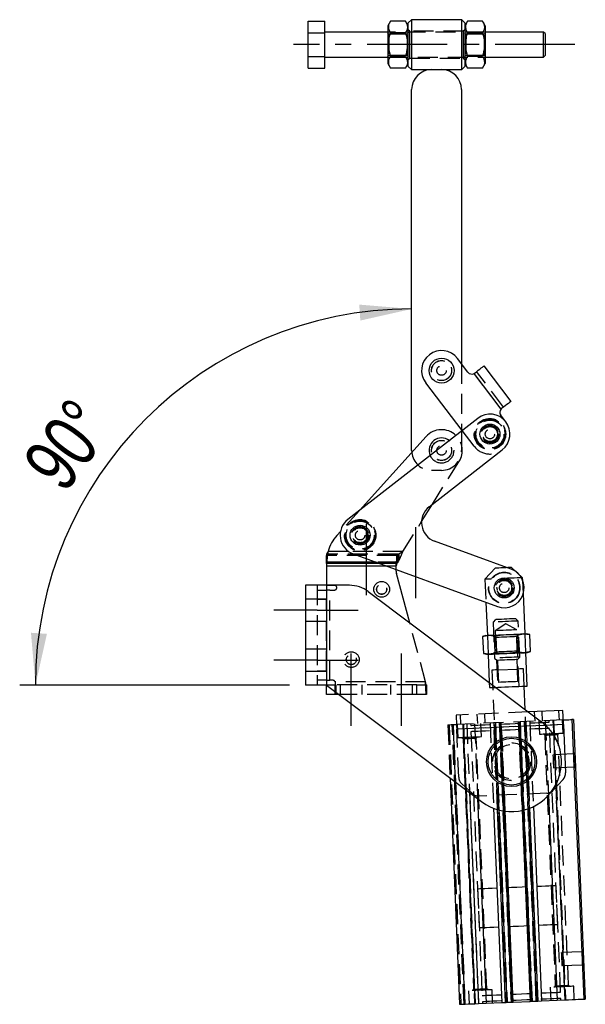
# Model space of a CAD drawing. Extents: x 96 to 730, y 59 to 576.
# Tile 5 of 14: x 312 to 384, y 71 to 196. Entities that reach past the tile are written whole.
import ezdxf

# ---------------------------------------------------------------- set-up
doc = ezdxf.new("R2010")
doc.units = 0
doc.header["$LTSCALE"] = 2
doc.linetypes.add('CENTERX2', pattern=[20.32, 12.7, -2.54, 2.54, -2.54])
doc.linetypes.add('HIDDEN', pattern=[1.905, 1.27, -0.635])
doc.layers.get('0').update_dxf_attribs({"linetype": 'CONTINUOUS'})
doc.layers.add('FORMATO', color=179, linetype='CONTINUOUS')
doc.styles.add('SLDTEXTSTYLE0', font='TXT', dxfattribs={"width": 0.75})
doc.dimstyles.new('SLDDIMSTYLE6', dxfattribs={"dimtxt": 7, "dimasz": 6.604, "dimexe": 0, "dimexo": 0.0625, "dimgap": 1.75, "dimtad": 1, "dimdec": 4, "dimlfac": 5, "dimzin": 12, "dimtxsty": 'SLDTEXTSTYLE0', "dimsah": 1, "dimcen": 0.09, "dimazin": 3, "dimtfac": 1, "dimtofl": 0, "dimtmove": 0, "dimatfit": 3, "dimtolj": 1, "dimtzin": 12})

# ---------------------------------------------------------------- blocks, each defined once
blk = doc.blocks.new('_D_15')
at = {"layer": 'FORMATO'}
blk.add_line((346.52, 111.21), (312.19, 111.21), dxfattribs=at)
blk.add_arc((362.04, 111.21), 47.86, 90, 180, dxfattribs=at)
for points in [[(362.04, 159.07), (355.38, 159.63), (355.52, 157.6)], [(314.19, 111.21), (315.65, 117.73), (313.62, 117.87)]]:
    blk.add_solid(points, dxfattribs=at)
at = {"layer": 'FORMATO', "insert": (312.28, 139.66), "char_height": 7, "attachment_point": 1, "rotation": 53.1915, "style": 'SLDTEXTSTYLE0'}
blk.add_mtext('90°', dxfattribs=at)

msp = doc.modelspace()

# ---------------------------------------------------------------- linework, layer by layer
at = {"color": 7, "linetype": 'CONTINUOUS'}
for p, q in [((348.896905, 195.711333), (351.016906, 195.711333)), ((348.896905, 194.21022), (348.896905, 195.711333)), ((351.016906, 194.21022), (351.016906, 195.711333)), ((359.364598, 195.711333), (359.016905, 195.109112)), ((361.269213, 195.711333), (359.364598, 195.711333)), ((361.616905, 195.109112), (361.269213, 195.711333)), ((362.016905, 195.884109), (361.616905, 195.484109)), ((361.616905, 192.709107), (361.616905, 195.484109)), ((368.416905, 195.884109), (362.016905, 195.884109)), ((362.016905, 195.884109), (362.016905, 192.709107)), ((368.816905, 195.484109), (368.416905, 195.884109)), ((368.416905, 192.709107), (368.416905, 195.884109)), ((369.164598, 195.711333), (368.816905, 195.109112)), ((368.816905, 195.484109), (368.816905, 192.709107)), ((371.069213, 195.711333), (369.164598, 195.711333)), ((371.416906, 195.109112), (371.069213, 195.711333)), ((348.896905, 191.208), (348.896905, 194.21022)), ((348.896905, 194.21022), (351.016906, 194.21022)), ((359.016905, 194.30911), (351.016906, 194.30911)), ((351.016906, 191.208), (351.016906, 194.21022)), ((359.016905, 195.109112), (359.016905, 190.309108)), ((361.269213, 194.21022), (359.364598, 194.21022)), ((371.069213, 194.21022), (369.164598, 194.21022)), ((371.416906, 195.109112), (371.416906, 190.309108)), ((378.816906, 194.30911), (371.416906, 194.30911)), ((379.016905, 194.109107), (378.816906, 194.30911)), ((378.816906, 191.323472), (378.816906, 194.30911)), ((379.016905, 194.109107), (379.016905, 191.496677)), ((361.616905, 189.934111), (361.616905, 192.709107)), ((362.016905, 192.709107), (362.016905, 189.534111)), ((368.416905, 189.534111), (368.416905, 192.709107)), ((368.816905, 192.709107), (368.816905, 189.934111)), ((348.896905, 191.208), (351.016906, 191.208)), ((348.896905, 189.706887), (348.896905, 191.208)), ((351.016906, 189.706887), (351.016906, 191.208)), ((351.016906, 191.10911), (359.016905, 191.10911)), ((361.269213, 191.208), (359.364598, 191.208)), ((371.069213, 191.208), (369.164598, 191.208)), ((371.416906, 191.10911), (378.816906, 191.10911)), ((378.816906, 191.10911), (378.816906, 191.323472)), ((378.816906, 191.10911), (379.016905, 191.309107)), ((379.016905, 191.496677), (379.016905, 191.309107)), ((348.896905, 189.706887), (351.016906, 189.706887)), ((359.016905, 190.309108), (359.364598, 189.706887)), ((361.269213, 189.706887), (359.364598, 189.706887)), ((361.269213, 189.706887), (361.616905, 190.309108)), ((361.616905, 189.934111), (362.016905, 189.534111)), ((362.016905, 189.534111), (364.581906, 189.534111)), ((364.581906, 189.534111), (365.851906, 189.534111)), ((365.851906, 189.534111), (368.416905, 189.534111)), ((368.416905, 189.534111), (368.816905, 189.934111)), ((368.816905, 190.309108), (369.164598, 189.706887)), ((371.069213, 189.706887), (369.164598, 189.706887)), ((371.069213, 189.706887), (371.416906, 190.309108)), ((362.041906, 141.07411), (362.041906, 186.994112)), ((368.391905, 186.994112), (368.391905, 152.091346)), ((369.205577, 151.023189), (367.872449, 152.773268)), ((374.697489, 147.312165), (371.255595, 151.830546)), ((369.979565, 150.865261), (370.046451, 150.909475)), ((373.427952, 146.338356), (369.979565, 150.865261)), ((368.465332, 143.611661), (363.831362, 149.694953)), ((374.029076, 144.691093), (373.374632, 145.550222)), ((373.488345, 146.391095), (373.427952, 146.338356)), ((370.44769, 145.155773), (353.927861, 132.288028)), ((363.89203, 142.842863), (355.404505, 133.438226)), ((368.391905, 143.708054), (368.391905, 143.554468)), ((362.041906, 141.07411), (362.055854, 140.808282)), ((364.278979, 133.911552), (373.569377, 141.148097)), ((363.302005, 132.012967), (364.687445, 134.229718)), ((352.995355, 130.768757), (352.530231, 130.253374)), ((374.693619, 125.965244), (364.967423, 129.522234)), ((351.231779, 127.873563), (351.231779, 126.834332)), ((354.616306, 127.898709), (372.94882, 121.194282)), ((351.221505, 126.672877), (351.221505, 127.712108)), ((351.221505, 126.672877), (351.221505, 126.672674)), ((351.221505, 126.672674), (351.221505, 126.326264)), ((351.221505, 126.326264), (351.221505, 123.91403)), ((361.797233, 119.151924), (360.122648, 125.40156)), ((376.168478, 124.879909), (374.710682, 126.219622)), ((376.184012, 124.511861), (376.168478, 124.879909)), ((348.521506, 123.91403), (348.521506, 111.21403)), ((351.221505, 123.91403), (348.521506, 123.91403)), ((351.221505, 123.91403), (351.221505, 111.21403)), ((354.12707, 123.91403), (351.221505, 123.91403)), ((356.530752, 123.111265), (378.570471, 106.541801)), ((376.469835, 117.740375), (376.254155, 122.850091)), ((371.497368, 121.725097), (371.674104, 117.537949)), ((371.076964, 117.404873), (371.822307, 117.544204)), ((371.474283, 117.529515), (371.076964, 117.404873)), ((371.076964, 117.404873), (371.169088, 115.222366)), ((371.822307, 117.544204), (372.576739, 117.468178)), ((372.576739, 117.468178), (374.071969, 117.639162)), ((372.668863, 115.285671), (372.576739, 117.468178)), ((374.071969, 117.639162), (375.576291, 117.594788)), ((375.576291, 117.594788), (376.321634, 117.734119)), ((375.668413, 115.412281), (375.576291, 117.594788)), ((376.321634, 117.734119), (377.076066, 117.658093)), ((377.076066, 117.658093), (376.669658, 117.748809)), ((377.168188, 115.475586), (377.076066, 117.658093)), ((372.668863, 115.285671), (371.92352, 115.146339)), ((374.173183, 115.241297), (372.668863, 115.285671)), ((375.668413, 115.412281), (374.173183, 115.241297)), ((376.422845, 115.336254), (375.668413, 115.412281)), ((377.168188, 115.475586), (376.422845, 115.336254)), ((376.750453, 111.092186), (376.571048, 115.34251)), ((376.770869, 115.350944), (377.168188, 115.475586)), ((371.169088, 115.222366), (371.575496, 115.131649)), ((371.92352, 115.146339), (371.169088, 115.222366)), ((371.775318, 115.140084), (371.927444, 111.536029)), ((351.221505, 111.21403), (348.521506, 111.21403)), ((351.221505, 111.21403), (370.93878, 96.390579)), ((351.221505, 110.02403), (351.221505, 111.21403)), ((376.475692, 108.116655), (376.350809, 111.075317)), ((352.421505, 110.02403), (351.221505, 110.02403)), ((352.804373, 110.02403), (352.421505, 110.02403)), ((381.285851, 107.97725), (376.906972, 107.792419)), ((382.435479, 106.824707), (383.936806, 71.256379)), ((382.6353, 106.833141), (384.136628, 71.264813)), ((381.361761, 106.178851), (381.620393, 100.051531)), ((366.934771, 99.400794), (368.150862, 70.590059)), ((381.305018, 99.188935), (380.063816, 97.838334)), ((370.44324, 96.763126), (371.541955, 70.733196)), ((379.445196, 97.185879), (380.545712, 71.113242)), ((372.472947, 95.540277), (373.516527, 70.816542)), ((376.087638, 95.257681), (377.112882, 70.968343)), ((377.527559, 95.75363), (378.57114, 71.029896)), ((374.974785, 70.878095), (373.949542, 95.167434)), ((370.548727, 70.69127), (371.541955, 70.733196)), ((371.541955, 70.733196), (373.516527, 70.816542)), ((373.516527, 70.816542), (374.005929, 70.837198)), ((374.198942, 70.845346), (374.814928, 70.871348)), ((374.974785, 70.878095), (377.112882, 70.968343)), ((377.272739, 70.97509), (377.888725, 71.001089)), ((378.081739, 71.009237), (378.57114, 71.029896)), ((378.57114, 71.029896), (380.545712, 71.113242)), ((380.545712, 71.113242), (381.53894, 71.155164))]:
    msp.add_line(p, q, dxfattribs=at)
at = {"color": 7, "linetype": 'HIDDEN'}
for p, q in [((371.416906, 194.30911), (359.016905, 194.30911)), ((359.133299, 194.059111), (359.016905, 194.225336)), ((361.616905, 194.225336), (361.500511, 194.059111)), ((361.816905, 194.409109), (361.616905, 194.609112)), ((361.816905, 192.709107), (361.816905, 194.409109)), ((368.616905, 194.409109), (361.816905, 194.409109)), ((368.816905, 194.609112), (368.616905, 194.409109)), ((368.616905, 194.409109), (368.616905, 192.709107)), ((368.9333, 194.059111), (368.816905, 194.225336)), ((371.416906, 194.225336), (371.300511, 194.059111)), ((359.133299, 194.059111), (359.133299, 191.35911)), ((361.500511, 194.059111), (359.133299, 194.059111)), ((361.500511, 191.35911), (361.500511, 194.059111)), ((368.9333, 194.059111), (368.9333, 191.35911)), ((371.300511, 194.059111), (368.9333, 194.059111)), ((371.300511, 191.35911), (371.300511, 194.059111)), ((361.816905, 191.009111), (361.816905, 192.709107)), ((368.616905, 192.709107), (368.616905, 191.009111)), ((359.016905, 191.192884), (359.133299, 191.35911)), ((359.016905, 191.10911), (371.416906, 191.10911)), ((359.133299, 191.35911), (361.500511, 191.35911)), ((361.500511, 191.35911), (361.616905, 191.192884)), ((361.616905, 190.809108), (361.816905, 191.009111)), ((361.816905, 191.009111), (368.616905, 191.009111)), ((368.616905, 191.009111), (368.816905, 190.809108)), ((368.816905, 191.192884), (368.9333, 191.35911)), ((368.9333, 191.35911), (371.300511, 191.35911)), ((371.300511, 191.35911), (371.416906, 191.192884)), ((368.391905, 152.091346), (368.391905, 143.708054)), ((373.427952, 146.338356), (369.979565, 150.865261)), ((373.742903, 146.585006), (370.301007, 151.103387)), ((368.391905, 143.554468), (368.391905, 141.07411)), ((369.98799, 141.612778), (368.465332, 143.611661)), ((364.687445, 134.229718), (368.090634, 139.674933)), ((365.851906, 138.534109), (364.581906, 138.534109)), ((355.404505, 133.438226), (352.995355, 130.768757)), ((360.931433, 128.219973), (363.302005, 132.012967)), ((360.293334, 127.873563), (351.231779, 127.873563)), ((360.931433, 128.219973), (351.409758, 128.219973)), ((360.931433, 128.219973), (354.008634, 128.219973)), ((360.293334, 127.873563), (360.422171, 127.928928)), ((360.293334, 126.834332), (360.293334, 127.873563)), ((360.422171, 127.928928), (360.422171, 127.055792)), ((360.162373, 127.711905), (351.221505, 127.711905)), ((360.162373, 126.672674), (351.221505, 126.672674)), ((360.293334, 126.834332), (351.231779, 126.834332)), ((360.293334, 126.834332), (357.526725, 126.834332)), ((360.162373, 126.672674), (357.968762, 126.672674)), ((360.162373, 126.672877), (360.162373, 127.712108)), ((360.162373, 126.672877), (360.162373, 126.672674)), ((360.162373, 126.526264), (360.162373, 126.672674)), ((360.293334, 126.834332), (360.422171, 127.055792)), ((360.050204, 126.326264), (351.221505, 126.326264)), ((360.050204, 126.326264), (358.915982, 126.326264)), ((372.712462, 126.135279), (371.372748, 124.677483)), ((371.372748, 124.677483), (371.497368, 121.725097)), ((376.254155, 122.850091), (376.184012, 124.511861)), ((350.021506, 123.91403), (350.021506, 111.21403)), ((350.021506, 123.30403), (351.221505, 123.30403)), ((351.221505, 123.91403), (351.221505, 111.21403)), ((351.221505, 123.91403), (351.221505, 123.904029)), ((352.221505, 123.904029), (351.221505, 123.904029)), ((351.221505, 123.904029), (351.221505, 123.30403)), ((351.221505, 123.30403), (351.221505, 122.10403)), ((351.621505, 123.30403), (351.221505, 123.30403)), ((351.621505, 111.82403), (351.621505, 123.30403)), ((351.621505, 123.30403), (352.221505, 123.30403)), ((372.862073, 123.539279), (372.923167, 123.242093)), ((350.021506, 122.16403), (348.521506, 122.16403)), ((351.221505, 122.16403), (350.021506, 122.16403)), ((351.221505, 122.10403), (350.021506, 122.10403)), ((351.221505, 113.02403), (351.221505, 122.10403)), ((348.521506, 119.36403), (350.021506, 119.36403)), ((350.021506, 119.36403), (351.221505, 119.36403)), ((363.814326, 111.62403), (361.797233, 119.151924)), ((372.69716, 119.545338), (372.403571, 119.225872)), ((372.403571, 119.225872), (372.596988, 114.643553)), ((375.600724, 119.360823), (375.281258, 119.654412)), ((375.794141, 114.778504), (375.600724, 119.360823)), ((374.014487, 119.001011), (372.690158, 118.127214)), ((372.690158, 118.127214), (372.993797, 110.933619)), ((375.407739, 118.241921), (374.014487, 119.001011)), ((375.711377, 111.048327), (375.407739, 118.241921)), ((371.674104, 117.537949), (371.775318, 115.140084)), ((372.576739, 117.468178), (371.822307, 117.544204)), ((372.473394, 117.571686), (372.755164, 117.312739)), ((372.755164, 117.312739), (372.833553, 115.455593)), ((375.411599, 117.424866), (375.670547, 117.706637)), ((375.489988, 115.56772), (375.411599, 117.424866)), ((376.321634, 117.734119), (375.576291, 117.594788)), ((375.668413, 115.412281), (375.576291, 117.594788)), ((376.571048, 115.34251), (376.469835, 117.740375)), ((350.021506, 115.76403), (348.521506, 115.76403)), ((351.221505, 115.76403), (350.021506, 115.76403)), ((372.833553, 115.455593), (372.574607, 115.173822)), ((375.77176, 115.308772), (375.489988, 115.56772)), ((372.596988, 114.643553), (372.916454, 114.349964)), ((372.949624, 114.351364), (373.000232, 113.152432)), ((375.51799, 113.258706), (375.467383, 114.457638)), ((375.500553, 114.459038), (375.794141, 114.778504)), ((348.521506, 112.96403), (350.021506, 112.96403)), ((350.021506, 113.02403), (351.221505, 113.02403)), ((350.021506, 112.96403), (351.221505, 112.96403)), ((351.221505, 113.02403), (351.221505, 111.82403)), ((372.26089, 113.121224), (373.429901, 85.425886)), ((373.060178, 113.154962), (375.458043, 113.256175)), ((373.127653, 111.556386), (373.060178, 113.154962)), ((375.458043, 113.256175), (375.525518, 111.657599)), ((376.350809, 111.075317), (376.257331, 113.289913)), ((351.221505, 111.82403), (350.021506, 111.82403)), ((351.221505, 111.82403), (351.621505, 111.82403)), ((351.221505, 111.82403), (351.221505, 111.22403)), ((352.021505, 111.82403), (351.621505, 111.82403)), ((363.814326, 111.62403), (352.304348, 111.62403)), ((352.321506, 111.52403), (352.321506, 111.22403)), ((371.927444, 111.536029), (371.954723, 110.88976)), ((351.221505, 111.21403), (351.221505, 111.22403)), ((351.221505, 111.22403), (352.421505, 111.22403)), ((352.321506, 110.02403), (352.321506, 111.22403)), ((362.721505, 111.22403), (352.421505, 111.22403)), ((352.421505, 111.22403), (352.421505, 110.02403)), ((352.421505, 111.22403), (352.421505, 110.31187)), ((352.971505, 111.22403), (352.971505, 110.02403)), ((355.771505, 110.02403), (355.771505, 111.22403)), ((359.371505, 111.22403), (359.371505, 110.02403)), ((362.171505, 110.02403), (362.171505, 111.22403)), ((362.721505, 110.02403), (362.721505, 111.22403)), ((362.721505, 111.22403), (363.921506, 111.22403)), ((363.921506, 111.22403), (363.921506, 110.02403)), ((362.721505, 110.02403), (352.804373, 110.02403)), ((363.921506, 110.02403), (362.721505, 110.02403)), ((376.906972, 107.792419), (367.697949, 107.403709)), ((377.426342, 85.594574), (376.475692, 108.116655)), ((377.739659, 106.626498), (377.689054, 107.82543)), ((378.588252, 107.863385), (378.638859, 106.664453)), ((380.836901, 106.757231), (380.786296, 107.956164)), ((381.336457, 106.778317), (367.748556, 106.204777)), ((368.197505, 107.424795), (368.248111, 106.225863)), ((370.446155, 106.318642), (370.395548, 107.517574)), ((371.294748, 107.555529), (371.345354, 106.356596)), ((375.611554, 106.536671), (376.087638, 95.257681)), ((377.192811, 70.971716), (375.691484, 106.540045)), ((377.272739, 70.97509), (375.771413, 106.543419)), ((375.771413, 106.543419), (376.246252, 95.293868)), ((375.821369, 106.545527), (377.322695, 70.9772)), ((377.402623, 70.980574), (375.901297, 106.548901)), ((377.888725, 71.001089), (376.387398, 106.56942)), ((376.387398, 106.56942), (376.855737, 95.473876)), ((378.081739, 71.009237), (376.580412, 106.577566)), ((376.580412, 106.577566), (377.046132, 95.544071)), ((377.069813, 106.598224), (377.527559, 95.75363)), ((378.239215, 106.647584), (378.310064, 104.969078)), ((379.044386, 106.68157), (379.445196, 97.185879)), ((379.546494, 106.502586), (379.538058, 106.702408)), ((380.037614, 106.723494), (381.53894, 71.155164)), ((380.037614, 106.723494), (380.397335, 98.20125)), ((381.562619, 71.156163), (380.061293, 106.724493)), ((380.109479, 106.726527), (381.610807, 71.158198)), ((381.307395, 105.095595), (381.236546, 106.7741)), ((366.649535, 106.158387), (366.934771, 99.400794)), ((366.797639, 106.164639), (368.298966, 70.596311)), ((366.809392, 106.165135), (368.310719, 70.596806)), ((368.710363, 70.613674), (367.209037, 106.182004)), ((367.288965, 106.185378), (368.790292, 70.617048)), ((368.870221, 70.620421), (367.368894, 106.188751)), ((381.361761, 106.178851), (367.77386, 105.605311)), ((379.113387, 106.083948), (367.77386, 105.605311)), ((368.032492, 99.477991), (367.77386, 105.605311)), ((367.848467, 106.208994), (367.919317, 104.530489)), ((368.547845, 106.238515), (370.049172, 70.670185)), ((368.624108, 106.241734), (370.125434, 70.673404)), ((370.1291, 70.673559), (368.627774, 106.241888)), ((369.0474, 106.259601), (370.548727, 70.69127)), ((369.0474, 106.259601), (369.415634, 97.535681)), ((369.546955, 106.280687), (369.55539, 106.080864)), ((369.589127, 105.281576), (371.006109, 71.71147)), ((370.040628, 106.301525), (370.44324, 96.763126)), ((370.916647, 104.657005), (370.845798, 106.33551)), ((372.015201, 106.384871), (372.472947, 95.540277)), ((372.504601, 106.405528), (374.005929, 70.837198)), ((372.970322, 95.372032), (372.504601, 106.405528)), ((372.55272, 106.207381), (372.586458, 105.408093)), ((372.697615, 106.413675), (374.198942, 70.845346)), ((373.165954, 95.318132), (372.697615, 106.413675)), ((373.183717, 106.434193), (374.685043, 70.865864)), ((374.764972, 70.869238), (373.263646, 106.437567)), ((373.313602, 106.439675), (374.814928, 70.871348)), ((373.788441, 95.190125), (373.313602, 106.439675)), ((373.39353, 106.443049), (374.894856, 70.874722)), ((373.949542, 95.167434), (373.473458, 106.446423)), ((376.5829, 105.576781), (376.549162, 106.376069)), ((380.997213, 72.13319), (379.580231, 105.703297)), ((368.418872, 104.551575), (368.585477, 104.398465)), ((368.585477, 104.398465), (369.93161, 72.506861)), ((370.263982, 104.469314), (370.417093, 104.635919)), ((371.610116, 72.57771), (370.263982, 104.469314)), ((378.809619, 104.990165), (378.976225, 104.837054)), ((378.976225, 104.837054), (380.322358, 72.945453)), ((380.65473, 104.907904), (380.80784, 105.074509)), ((382.000864, 73.016302), (380.65473, 104.907904)), ((382.646682, 102.456527), (380.022219, 102.34575)), ((382.812424, 102.636878), (382.646682, 102.456527)), ((380.091955, 100.693621), (382.716416, 100.804398)), ((382.716416, 100.804398), (382.896768, 100.638657)), ((369.770036, 97.403837), (368.419435, 98.64504)), ((379.230865, 97.451391), (370.632632, 97.088461)), ((370.432569, 85.299369), (370.641743, 80.343781)), ((380.632846, 80.765502), (380.423673, 85.72109)), ((383.709418, 77.278946), (381.084955, 77.168167)), ((383.87516, 77.459297), (383.709418, 77.278946)), ((381.154691, 75.51604), (383.779155, 75.626818)), ((383.779155, 75.626818), (383.959504, 75.461076)), ((379.669692, 72.757761), (379.740541, 71.079255)), ((380.322358, 72.945453), (380.169247, 72.778846)), ((382.167468, 72.863189), (382.000864, 73.016302)), ((382.737874, 71.205772), (382.667025, 72.884277)), ((369.278945, 72.319172), (369.349794, 70.640666)), ((369.93161, 72.506861), (369.7785, 72.340257)), ((371.776721, 72.4246), (371.610116, 72.57771)), ((372.347126, 70.767183), (372.276275, 72.445686)), ((371.039847, 70.91218), (371.048281, 70.712359)), ((381.039386, 71.134079), (381.03095, 71.333901))]:
    msp.add_line(p, q, dxfattribs=at)
at = {"color": 8, "linetype": 'CONTINUOUS'}
for p, q in [((354.008634, 128.219973), (351.409758, 128.219973)), ((357.968762, 126.672674), (351.221505, 126.672674)), ((357.526725, 126.834332), (351.231779, 126.834332)), ((358.915982, 126.326264), (351.221505, 126.326264)), ((352.421505, 110.31187), (352.421505, 110.02403)), ((381.361761, 106.178851), (379.113387, 106.083948)), ((380.397335, 98.20125), (381.53894, 71.155164)), ((369.415634, 97.535681), (370.548727, 70.69127)), ((374.005929, 70.837198), (372.970322, 95.372032)), ((374.198942, 70.845346), (373.165954, 95.318132)), ((376.246252, 95.293868), (377.272739, 70.97509)), ((376.855737, 95.473876), (377.888725, 71.001089)), ((377.046132, 95.544071), (378.081739, 71.009237)), ((374.814928, 70.871348), (373.788441, 95.190125))]:
    msp.add_line(p, q, dxfattribs=at)
at = {"color": 7, "linetype": 'CONTINUOUS', "flags": 128}
for points in [[(370.046451, 150.909475), (370.285501, 151.091573), (370.513647, 151.265366), (370.722667, 151.424588), (370.905032, 151.563502), (371.05417, 151.677109), (371.16471, 151.761315), (371.232666, 151.813082), (371.255595, 151.830546)], [(374.697489, 147.312165), (374.674562, 147.294701), (374.606604, 147.242934), (374.496064, 147.158728), (374.346926, 147.045121), (374.164561, 146.906207), (373.955541, 146.746985), (373.727395, 146.573193), (373.488345, 146.391095)], [(374.071789, 126.192656), (374.298834, 126.202238), (374.519869, 126.211568), (374.661783, 126.217558), (374.710682, 126.219622)], [(376.168478, 124.879909), (376.122404, 124.877963), (376.007282, 124.873104)], [(371.474283, 117.529515), (371.496506, 117.530453), (371.562797, 117.53325), (371.67202, 117.537861), (371.822307, 117.544204)], [(371.822307, 117.544204), (372.011087, 117.552172), (372.235127, 117.56163), (372.490599, 117.572413), (372.773126, 117.584338), (373.077879, 117.597202), (373.39964, 117.610783), (373.732904, 117.62485), (374.071969, 117.639162)], [(374.071969, 117.639162), (374.411036, 117.653474), (374.744301, 117.66754), (375.066062, 117.681122), (375.370813, 117.693985), (375.653342, 117.705911), (375.908812, 117.716694), (376.132854, 117.726151), (376.321634, 117.734119)], [(376.321634, 117.734119), (376.471919, 117.740463), (376.581143, 117.745073), (376.647434, 117.747871), (376.669658, 117.748809)], [(374.173183, 115.241297), (374.51225, 115.255609), (374.845514, 115.269676), (375.167275, 115.283257), (375.472026, 115.296121), (375.754555, 115.308046), (376.010025, 115.318829), (376.234067, 115.328286), (376.422845, 115.336254)], [(376.422845, 115.336254), (376.573132, 115.342598), (376.682356, 115.347208), (376.748646, 115.350006), (376.770869, 115.350944)], [(371.575496, 115.131649), (371.59772, 115.132588), (371.66401, 115.135386), (371.773233, 115.139996), (371.92352, 115.146339)], [(371.92352, 115.146339), (372.1123, 115.154308), (372.33634, 115.163764), (372.591812, 115.174548), (372.874339, 115.186473), (373.179092, 115.199337), (373.500853, 115.212918), (373.834117, 115.226985), (374.173183, 115.241297)], [(372.742826, 110.923025), (373.020405, 110.934742), (373.434964, 110.95224), (373.884787, 110.971227), (374.352588, 110.990973), (374.820388, 111.010718), (375.270211, 111.029705), (375.68477, 111.047204), (376.048135, 111.062541), (376.34634, 111.075128), (376.567926, 111.084481), (376.704379, 111.090241), (376.750453, 111.092186)], [(381.361761, 106.178851), (381.346952, 106.529701), (381.332711, 106.867068), (381.319587, 107.177988), (381.308085, 107.450511), (381.298644, 107.674165), (381.29163, 107.840355), (381.28731, 107.942694), (381.285851, 107.97725)], [(381.336457, 106.778317), (381.369797, 106.779724), (381.73316, 106.795062), (382.031365, 106.807649), (382.252953, 106.817002), (382.389404, 106.822762), (382.435479, 106.824707)], [(382.6353, 106.833141), (382.631462, 106.832979), (382.620089, 106.832499), (382.601624, 106.831719), (382.576774, 106.830671), (382.546494, 106.829393), (382.511947, 106.827935), (382.474462, 106.826352), (382.435479, 106.824707)], [(368.150862, 70.590059), (368.196936, 70.592005), (368.333389, 70.597763), (368.554975, 70.607115), (368.85318, 70.619703), (369.216544, 70.635039), (369.631103, 70.652539), (370.080926, 70.671526), (370.548727, 70.69127)], [(374.005929, 70.837198), (374.016931, 70.837662), (374.032796, 70.838333), (374.053099, 70.839191), (374.077298, 70.840211), (374.104746, 70.84137), (374.134711, 70.842634), (374.166392, 70.843972), (374.198942, 70.845346)], [(374.814928, 70.871348), (374.846115, 70.872662), (374.876103, 70.873929), (374.90374, 70.875094), (374.927964, 70.876116), (374.947845, 70.876957), (374.962616, 70.87758), (374.971714, 70.877964), (374.974785, 70.878095)], [(377.112882, 70.968343), (377.115953, 70.968471), (377.125051, 70.968855), (377.139822, 70.969478), (377.159703, 70.970319), (377.183927, 70.971341), (377.211564, 70.972509), (377.241552, 70.973773), (377.272739, 70.97509)], [(377.888725, 71.001089), (377.921275, 71.002463), (377.952956, 71.003801), (377.982921, 71.005065), (378.010369, 71.006224), (378.034568, 71.007247), (378.054871, 71.008105), (378.070736, 71.008773), (378.081739, 71.009237)], [(381.53894, 71.155164), (382.006741, 71.174912), (382.456564, 71.193899), (382.871123, 71.211396), (383.234488, 71.226732), (383.532693, 71.23932), (383.754279, 71.248672), (383.890732, 71.254433), (383.936806, 71.256379)], [(383.936806, 71.256379), (383.975788, 71.258024), (384.013273, 71.259607), (384.04782, 71.261064), (384.078102, 71.262343), (384.102951, 71.263392), (384.121417, 71.264169), (384.132786, 71.264649), (384.136628, 71.264813)]]:
    msp.add_lwpolyline(points, dxfattribs=at)
at = {"color": 7, "linetype": 'HIDDEN', "flags": 128}
for points in [[(372.712462, 126.135279), (372.761362, 126.137342), (372.903274, 126.143333), (373.124309, 126.152662), (373.40283, 126.164418), (373.711571, 126.17745), (374.020315, 126.190481), (374.071789, 126.192656)], [(376.007282, 124.873104), (375.985951, 124.872204), (375.764364, 124.862852), (375.466159, 124.850264), (375.102795, 124.834927), (374.688235, 124.817429), (374.238412, 124.798442), (373.770613, 124.778696), (373.302813, 124.758951), (372.852989, 124.739964), (372.43843, 124.722465), (372.075066, 124.707127), (371.776861, 124.69454), (371.555275, 124.685187), (371.418822, 124.679428), (371.372748, 124.677483)], [(375.600724, 119.360823), (375.589069, 119.360332), (375.496842, 119.356439), (375.31775, 119.348879), (375.062199, 119.338092), (374.745043, 119.324705), (374.384712, 119.309496), (374.002147, 119.293348), (373.619584, 119.2772), (373.259251, 119.261991), (372.942095, 119.248603), (372.686544, 119.237817), (372.507452, 119.230258), (372.415226, 119.226365), (372.403571, 119.225872)], [(375.281258, 119.654412), (375.278247, 119.654285), (375.206657, 119.651263), (375.044774, 119.64443), (374.804606, 119.634292), (374.503963, 119.621603), (374.165143, 119.607301), (373.813275, 119.592449), (373.474455, 119.578148), (373.173812, 119.565457), (372.933643, 119.55532), (372.771761, 119.548487), (372.700172, 119.545465), (372.69716, 119.545338)], [(375.407739, 118.241921), (375.361438, 118.239967), (375.225695, 118.234237), (375.009758, 118.225123), (374.728343, 118.213245), (374.400629, 118.199412), (374.048949, 118.184567), (373.697268, 118.169723), (373.369554, 118.15589), (373.088138, 118.144012), (372.872202, 118.134897), (372.736459, 118.129168), (372.690158, 118.127214)], [(372.755164, 117.312739), (372.804419, 117.314818), (372.948528, 117.320901), (373.176803, 117.330536), (373.472315, 117.343009), (373.813148, 117.357396), (374.174023, 117.372628), (374.528174, 117.387577), (374.849339, 117.401134), (375.113695, 117.412292), (375.301637, 117.420225), (375.399228, 117.424344), (375.411599, 117.424866)], [(372.833553, 115.455593), (372.861335, 115.456765), (372.982467, 115.461878), (373.191062, 115.470683), (373.471651, 115.482526), (373.803422, 115.49653), (374.161771, 115.511656)], [(374.161771, 115.511656), (374.52012, 115.526782), (374.851892, 115.540786), (375.132481, 115.552629), (375.341076, 115.561434), (375.462208, 115.566547), (375.489988, 115.56772)], [(375.794141, 114.778504), (375.74769, 114.776543), (375.611034, 114.770775), (375.392117, 114.761534), (375.10366, 114.749359), (374.762428, 114.734955), (374.388253, 114.719161), (374.002879, 114.702895), (373.628702, 114.687101), (373.287471, 114.672698), (372.999014, 114.660522), (372.780097, 114.651282), (372.64344, 114.645514), (372.596988, 114.643553), (372.596988, 114.643553)], [(374.208504, 114.404501), (373.859913, 114.389787), (373.537176, 114.376165), (373.264228, 114.364644), (373.061312, 114.356079), (372.943479, 114.351105), (372.916454, 114.349964)], [(375.500553, 114.459038), (375.473529, 114.457898), (375.355696, 114.452924), (375.152781, 114.444359), (374.879831, 114.432838), (374.557095, 114.419215), (374.208504, 114.404501)], [(373.060178, 113.154962), (372.724973, 113.140813), (372.471847, 113.130129), (372.314345, 113.123481), (372.26089, 113.121224)], [(376.257331, 113.289913), (376.203877, 113.287656), (376.046373, 113.281008), (375.793247, 113.270324), (375.458043, 113.256175)], [(375.525518, 111.657599), (375.253973, 111.646137), (374.958478, 111.633664), (374.646666, 111.620503), (374.326586, 111.606992), (374.006506, 111.593482), (373.694693, 111.58032), (373.399198, 111.567847), (373.127653, 111.556386)], [(371.954723, 110.88976), (372.000797, 110.891705), (372.137249, 110.897464), (372.358837, 110.906817), (372.657042, 110.919404), (372.742826, 110.923025)], [(367.697949, 107.403709), (367.699408, 107.369153), (367.703728, 107.266814), (367.710743, 107.100625), (367.720183, 106.876971), (367.731686, 106.604447), (367.74481, 106.293528), (367.75905, 105.956161), (367.77386, 105.605311)], [(369.55539, 106.080864), (369.567036, 106.081356), (369.659876, 106.085275), (369.843828, 106.093039), (370.115465, 106.104505), (370.469726, 106.119458), (370.900013, 106.137621), (371.398309, 106.158653), (371.955333, 106.182165), (372.560709, 106.207718), (373.203157, 106.234836), (373.870714, 106.263013), (374.550942, 106.291725), (375.23117, 106.320437), (375.898725, 106.348615), (376.541174, 106.375732), (377.14655, 106.401285), (377.703573, 106.424797), (378.20187, 106.445829), (378.632157, 106.463992), (378.986417, 106.478945), (379.258055, 106.490411), (379.442007, 106.498175), (379.534847, 106.502094), (379.546494, 106.502586)], [(366.649535, 106.158387), (366.695609, 106.160332), (366.832062, 106.166092), (367.053648, 106.175445), (367.351853, 106.188032), (367.715218, 106.20337), (367.748556, 106.204777)], [(379.580231, 105.703297), (379.568585, 105.702806), (379.475744, 105.698887), (379.291793, 105.691122), (379.020155, 105.679657), (378.665895, 105.664703), (378.235607, 105.646541), (377.737311, 105.625508), (377.180288, 105.601997), (376.574912, 105.576444), (375.932463, 105.549326), (375.264906, 105.521149), (374.584678, 105.492437), (373.904452, 105.463725), (373.236895, 105.435547), (372.594446, 105.40843), (371.98907, 105.382877), (371.432047, 105.359365), (370.933751, 105.338332), (370.503463, 105.32017), (370.149203, 105.305217), (369.877566, 105.293751), (369.693613, 105.285987), (369.600773, 105.282068), (369.589127, 105.281576)], [(367.919317, 104.530489), (367.922274, 104.530614), (367.992667, 104.533585), (368.152617, 104.540336), (368.392075, 104.550444), (368.695994, 104.563272), (369.045279, 104.578015), (369.417982, 104.593747)], [(368.585477, 104.398465), (368.598227, 104.399003), (368.697916, 104.403211), (368.885269, 104.411119), (369.137688, 104.421773), (369.424729, 104.433889), (369.711771, 104.446005), (369.964191, 104.45666), (370.151544, 104.464568), (370.251233, 104.468776), (370.263982, 104.469314)], [(369.417982, 104.593747), (369.790685, 104.609478), (370.13997, 104.624222), (370.44389, 104.63705), (370.683347, 104.647157), (370.843298, 104.653909), (370.913691, 104.65688), (370.916647, 104.657005)], [(378.310064, 104.969078), (378.313022, 104.969203), (378.383415, 104.972174), (378.543365, 104.978926), (378.782823, 104.989033), (379.086742, 105.001862), (379.436027, 105.016605), (379.80873, 105.032336)], [(378.976225, 104.837054), (378.988974, 104.837592), (379.088663, 104.841801), (379.276017, 104.849709), (379.528436, 104.860363), (379.815478, 104.872479), (380.102519, 104.884595), (380.354938, 104.895249), (380.542292, 104.903158), (380.641979, 104.907365), (380.65473, 104.907904)], [(379.80873, 105.032336), (380.181432, 105.048068), (380.530717, 105.062812), (380.834636, 105.07564), (381.074095, 105.085747), (381.234046, 105.092499), (381.304439, 105.09547), (381.307395, 105.095595)], [(380.022219, 102.34575), (380.022748, 102.3332), (380.026891, 102.235078), (380.034674, 102.05067), (380.045161, 101.802216), (380.057086, 101.519685), (380.069012, 101.237155), (380.079499, 100.988701), (380.087284, 100.804293), (380.091425, 100.706171), (380.091955, 100.693621)], [(382.646682, 102.456527), (382.647212, 102.443978), (382.651355, 102.345856), (382.659136, 102.161447), (382.669624, 101.912994), (382.68155, 101.630463), (382.693474, 101.347932), (382.703962, 101.099479), (382.711746, 100.91507), (382.715889, 100.816948), (382.716416, 100.804398)], [(370.432569, 85.299369), (370.444215, 85.299861), (370.537055, 85.30378), (370.721008, 85.311543), (370.992645, 85.32301), (371.346905, 85.337963), (371.777192, 85.356125), (372.275488, 85.377158), (372.832512, 85.40067), (373.437888, 85.426223), (374.080336, 85.45334), (374.747894, 85.481518), (375.428121, 85.510229), (376.108349, 85.538941), (376.775904, 85.567119), (377.418355, 85.594236), (378.023729, 85.619789), (378.580754, 85.643301), (379.07905, 85.664334), (379.509336, 85.682496), (379.863598, 85.697449), (380.135234, 85.708916), (380.319186, 85.716679), (380.412026, 85.720598), (380.423673, 85.72109)], [(370.641743, 80.343781), (370.653388, 80.344273), (370.746228, 80.348192), (370.930182, 80.355958), (371.201818, 80.367423), (371.556078, 80.382375), (371.986366, 80.400536), (372.484662, 80.421571), (373.041685, 80.445082), (373.647061, 80.470634), (374.28951, 80.497751), (374.957067, 80.52593), (375.637295, 80.554641), (376.317522, 80.583356), (376.985078, 80.611531), (377.627528, 80.638648), (378.232903, 80.6642), (378.789927, 80.687714), (379.288224, 80.708746), (379.71851, 80.726908), (380.072771, 80.741862), (380.344408, 80.753327), (380.52836, 80.761094), (380.621201, 80.76501), (380.632846, 80.765502)], [(381.084955, 77.168167), (381.085486, 77.155618), (381.089627, 77.057497), (381.097411, 76.873089), (381.107898, 76.624636), (381.119824, 76.342104), (381.131749, 76.059575), (381.142237, 75.811122), (381.15002, 75.626711), (381.154162, 75.52859), (381.154691, 75.51604)], [(383.709418, 77.278946), (383.709948, 77.266396), (383.714091, 77.168275), (383.721875, 76.983867), (383.732362, 76.735414), (383.744286, 76.452882), (383.756213, 76.17035), (383.766698, 75.921897), (383.774482, 75.737489), (383.778625, 75.639368), (383.779155, 75.626818)], [(382.667025, 72.884277), (382.640477, 72.883157), (382.524391, 72.878257), (382.3231, 72.869761), (382.049251, 72.8582), (381.720053, 72.844306), (381.356191, 72.828946), (380.980526, 72.813092), (380.616662, 72.797731), (380.287464, 72.783838), (380.013617, 72.772277), (379.812324, 72.763781), (379.696238, 72.758881), (379.669692, 72.757761)], [(380.322358, 72.945453), (380.335108, 72.945989), (380.434797, 72.950197), (380.622149, 72.958107), (380.874569, 72.968761), (381.161611, 72.980876)], [(381.161611, 72.980876), (381.448652, 72.992993), (381.701072, 73.003648), (381.888424, 73.011554), (381.988113, 73.015762), (382.000864, 73.016302)], [(372.276275, 72.445686), (372.24973, 72.444565), (372.133643, 72.439665), (371.932352, 72.431169), (371.658504, 72.419611), (371.329306, 72.405715), (370.965442, 72.390358), (370.589778, 72.3745), (370.225914, 72.359143), (369.896717, 72.345246), (369.622869, 72.333688), (369.421577, 72.325192), (369.30549, 72.320292), (369.278945, 72.319172)], [(369.93161, 72.506861), (369.944361, 72.5074), (370.044049, 72.511608), (370.231402, 72.519515), (370.483822, 72.530169), (370.770863, 72.542287)], [(370.770863, 72.542287), (371.057904, 72.554401), (371.310324, 72.565056), (371.497678, 72.572965), (371.597365, 72.577173), (371.610116, 72.57771)], [(371.006109, 71.71147), (371.017756, 71.711958), (371.110596, 71.715877), (371.294548, 71.723644), (371.566184, 71.735109), (371.920446, 71.750061), (372.350732, 71.768225), (372.849028, 71.789257), (373.406053, 71.812768), (374.011428, 71.83832), (374.653878, 71.86544), (375.321433, 71.893615), (376.001661, 71.92233), (376.681888, 71.951041), (377.349446, 71.97922), (377.991894, 72.006337), (378.59727, 72.031889), (379.154294, 72.0554), (379.65259, 72.076432), (380.082877, 72.094596), (380.437138, 72.109548), (380.708775, 72.121013), (380.892727, 72.12878), (380.985567, 72.132699), (380.997213, 72.13319)], [(381.03095, 71.333901), (381.019305, 71.333409), (380.926465, 71.32949), (380.742512, 71.321727), (380.470875, 71.310259), (380.116615, 71.295307), (379.686328, 71.277145), (379.188031, 71.256111), (378.631008, 71.2326), (378.025632, 71.207047), (377.383183, 71.17993), (376.715626, 71.151752), (376.035399, 71.123041), (375.355171, 71.094329), (374.687615, 71.066151), (374.045165, 71.039034), (373.439791, 71.013481), (372.882766, 70.98997), (372.38447, 70.968936), (371.954184, 70.950774), (371.599922, 70.935819), (371.328286, 70.924354), (371.144334, 70.916591), (371.051494, 70.912672), (371.039847, 70.91218)]]:
    msp.add_lwpolyline(points, dxfattribs=at)
at = {"color": 7, "linetype": 'CONTINUOUS'}
for centre, radius in [((365.851905, 151.23411), 1.5875), ((372.008533, 143.151936), 1.27), ((355.488705, 130.28419), 1.27), ((358.231905, 123.39571), 1), ((373.821219, 123.579763), 1.27), ((374.754625, 101.46619), 3.175), ((374.754625, 101.46619), 2.975)]:
    msp.add_circle(centre, radius, dxfattribs=at)
at = {"color": 7, "linetype": 'HIDDEN'}
for centre, radius in [((365.851905, 151.23411), 1.28), ((365.851905, 151.23411), 1.27), ((365.851905, 151.23411), 0.6), ((372.008533, 143.151936), 2), ((372.008533, 143.151936), 1.96), ((372.008533, 143.151936), 1.905), ((372.008533, 143.151936), 1.785), ((372.008533, 143.151936), 1.1), ((372.008533, 143.151936), 1.06), ((372.008533, 143.151936), 1), ((372.008533, 143.151936), 0.96), ((372.008533, 143.151936), 0.9525), ((372.008533, 143.151936), 0.6), ((365.851905, 141.07411), 1.28), ((365.851905, 141.07411), 1.27), ((365.851905, 141.07411), 0.6), ((355.488705, 130.28419), 2), ((355.488705, 130.28419), 1.96), ((355.488705, 130.28419), 1.905), ((355.488705, 130.28419), 1.785), ((355.488705, 130.28419), 1.1), ((355.488705, 130.28419), 1.06), ((355.488705, 130.28419), 1), ((355.488705, 130.28419), 0.96), ((355.488705, 130.28419), 0.9525), ((355.488705, 130.28419), 0.6), ((373.821219, 123.579763), 2), ((373.821219, 123.579763), 1.96), ((373.821219, 123.579763), 1.1), ((373.821219, 123.579763), 1.06), ((373.821219, 123.579763), 0.96), ((373.821219, 123.579763), 0.9525), ((373.821219, 123.579763), 0.6), ((358.231905, 123.39571), 0.64), ((358.231905, 123.39571), 0.635), ((354.371105, 114.45491), 1), ((354.371105, 114.45491), 0.64), ((354.371105, 114.45491), 0.635), ((374.754625, 101.46619), 2.42), ((374.754625, 101.46619), 2.4), ((374.754625, 101.46619), 2.2)]:
    msp.add_circle(centre, radius, dxfattribs=at)
at = {"color": 7, "linetype": 'CONTINUOUS'}
for centre, radius, start, end in [((364.581905, 186.99411), 2.54, 90, 180), ((365.851905, 186.99411), 2.54, 0, 90), ((365.851905, 151.23411), 2.54, 37.29848024, 217.29848024), ((369.682871, 151.38677), 0.6, 217.29848024, 299.63622458), ((372.008533, 143.151936), 2.54, 307.91600115, 127.91600115), ((373.851926, 145.913802), 0.6, 134.9607359, 217.29848024), ((365.851905, 141.07411), 2.64, 46.54163476, 137.93428608), ((365.851905, 141.07411), 1.5875, 52.35870446, 203.47329784), ((365.839823, 131.907715), 2.54, 127.91600115, 249.91191032), ((355.488705, 130.28419), 2.54, 127.91600115, 249.91191032), ((356.301505, 126.849863), 5.08, 137.93428608, 164.35318462), ((352.498438, 127.711909), 1.276933, 172.7271106, 179.99111258), ((352.498438, 126.672679), 1.276933, 172.7271106, 179.99111258), ((362.576099, 126.05896), 2.54, 183.24610007, 195), ((373.821219, 123.579763), 2.54, 249.91191032, 69.91191032), ((354.12707, 119.91403), 4, 53.06414785, 90), ((374.754625, 101.46619), 6.35, 233.06414785, 53.06414785), ((380.42146, 100.000925), 1.2, 317.41699469, 2.41699988), ((379.180258, 98.650323), 1.2, 302.07875152, 317.41699469)]:
    msp.add_arc(centre, radius, start, end, dxfattribs=at)
at = {"color": 7, "linetype": 'HIDDEN'}
for centre, radius, start, end in [((365.851905, 141.07411), 2.64, 327.99515254, 46.54163476), ((365.851905, 141.07411), 1.5875, 270, 52.35870446), ((372.008533, 143.151936), 2.54, 217.29848024, 307.91600115), ((364.581905, 141.07411), 2.54, 186.00740919, 270), ((365.851905, 141.07411), 1.5875, 203.47329784, 270), ((365.851905, 141.07411), 2.54, 270, 0), ((361.06246, 127.115864), 1.079658, 135.42879019, 146.47835617), ((361.06246, 126.076633), 1.079658, 135.42879019, 146.47835617), ((362.576099, 126.05896), 2.54, 173.95913049, 183.24610007), ((352.221505, 123.60403), 0.3, 270, 90), ((352.021505, 111.52403), 0.3, 19.47122063, 90), ((369.231424, 99.528597), 1.2, 182.41699988, 227.41700506), ((370.582026, 98.287395), 1.2, 227.41700506, 272.41699988), ((379.180258, 98.650323), 1.2, 272.41699988, 302.07875152)]:
    msp.add_arc(centre, radius, start, end, dxfattribs=at)
at = {"color": 7, "linetype": 'CONTINUOUS'}
for points, knots in [([(359.364598, 194.21022), (359.297526, 194.340504), (359.161926, 194.603896), (359.112318, 194.994154), (359.185129, 195.367215), (359.304411, 195.595929), (359.364598, 195.711333)], [0, 0, 0, 0, 0.2646018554, 0.5349418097, 0.7653398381, 1, 1, 1, 1]), ([(361.269213, 195.711333), (361.336285, 195.581048), (361.471884, 195.317651), (361.521493, 194.927393), (361.448682, 194.55434), (361.3294, 194.325626), (361.269213, 194.21022)], [0, 0, 0, 0, 0.2646027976, 0.5349427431, 0.7653398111, 1, 1, 1, 1]), ([(369.164598, 194.21022), (369.097526, 194.340504), (368.961926, 194.603896), (368.912317, 194.994154), (368.985128, 195.367215), (369.104411, 195.595929), (369.164598, 195.711333)], [0, 0, 0, 0, 0.264601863, 0.5349418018, 0.7653398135, 1, 1, 1, 1]), ([(371.069213, 195.711333), (371.136285, 195.581048), (371.271885, 195.317651), (371.321494, 194.927393), (371.248681, 194.55434), (371.1294, 194.325626), (371.069213, 194.21022)], [0, 0, 0, 0, 0.2646028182, 0.5349427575, 0.7653398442, 1, 1, 1, 1]), ([(359.364598, 191.208), (359.27167, 191.590073), (359.117991, 192.221918), (359.132314, 193.138319), (359.239052, 193.754661), (359.336734, 194.109112), (359.364598, 194.21022)], [0, 0, 0, 0, 0.3856432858, 0.6377487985, 0.8966664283, 1, 1, 1, 1]), ([(361.269213, 194.21022), (361.297077, 194.10911), (361.393025, 193.760956), (361.500779, 193.144971), (361.517347, 192.228293), (361.362133, 191.590073), (361.269213, 191.208)], [0, 0, 0, 0, 0.1033340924, 0.3558135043, 0.6143548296, 1, 1, 1, 1]), ([(369.164598, 191.208), (369.07167, 191.590073), (368.917991, 192.221918), (368.932314, 193.138319), (369.039051, 193.754661), (369.136734, 194.109112), (369.164598, 194.21022)], [0, 0, 0, 0, 0.38564328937, 0.63774878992, 0.89666638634, 1, 1, 1, 1]), ([(371.069213, 194.21022), (371.097078, 194.10911), (371.193026, 193.760956), (371.300779, 193.144971), (371.317347, 192.228293), (371.162133, 191.590073), (371.069213, 191.208)], [0, 0, 0, 0, 0.1033341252, 0.3558135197, 0.6143548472, 1, 1, 1, 1]), ([(359.364598, 189.706887), (359.297526, 189.837173), (359.161926, 190.100569), (359.112317, 190.490827), (359.185129, 190.86388), (359.304411, 191.092594), (359.364598, 191.208)], [0, 0, 0, 0, 0.26460280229, 0.53494274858, 0.76533982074, 1, 1, 1, 1]), ([(361.269213, 191.208), (361.336285, 191.077716), (361.471885, 190.814324), (361.521493, 190.424066), (361.448682, 190.051005), (361.3294, 189.822292), (361.269213, 189.706887)], [0, 0, 0, 0, 0.2646018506, 0.5349418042, 0.7653398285, 1, 1, 1, 1]), ([(369.164598, 189.706887), (369.097526, 189.837173), (368.961926, 190.100569), (368.912317, 190.490827), (368.985129, 190.86388), (369.104411, 191.092594), (369.164598, 191.208)], [0, 0, 0, 0, 0.2646028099, 0.5349427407, 0.7653397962, 1, 1, 1, 1]), ([(371.069213, 191.208), (371.136285, 191.077716), (371.271885, 190.814324), (371.321494, 190.424066), (371.248682, 190.051005), (371.1294, 189.822292), (371.069213, 189.706887)], [0, 0, 0, 0, 0.26460187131, 0.53494181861, 0.7653398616, 1, 1, 1, 1]), ([(351.409758, 128.219973), (351.386598, 128.054309), (351.342735, 127.740541), (351.290695, 127.337311), (351.252082, 127.033037), (351.238215, 126.897323), (351.231779, 126.834332)], [0, 0, 0, 0, 0.2971939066, 0.5628845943, 0.7971178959, 1, 1, 1, 1]), ([(351.409758, 128.219973), (351.386717, 128.178792), (351.343646, 128.101808), (351.291409, 128.000681), (351.252563, 127.924296), (351.238288, 127.889452), (351.231779, 127.873563)], [0, 0, 0, 0, 0.3091498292, 0.5779164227, 0.8075252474, 1, 1, 1, 1])]:
    msp.add_open_spline(points, degree=3, knots=knots, dxfattribs=at)
at = {"color": 7, "linetype": 'HIDDEN'}
for points, knots in [([(360.422171, 127.055792), (360.464609, 127.134985), (360.549486, 127.293373), (360.676802, 127.582167), (360.804118, 127.893898), (360.888994, 128.111282), (360.931433, 128.219973)], [0, 0, 0, 0, 0.25000037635, 0.50000057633, 0.75000031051, 1, 1, 1, 1]), ([(360.422171, 127.928928), (360.507048, 127.970949), (360.676802, 128.05499), (360.846556, 128.164979), (360.931433, 128.219973)], [0, 0, 0, 0, 0.5000000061, 1, 1, 1, 1]), ([(360.050204, 126.326264), (360.068899, 126.466652), (360.106288, 126.74743), (360.143678, 126.999986), (360.162373, 127.126264)], [0, 0, 0, 0, 0.5000001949, 1, 1, 1, 1]), ([(360.050204, 126.326264), (360.068899, 126.466652), (360.106288, 126.74743), (360.143678, 126.999986), (360.162373, 127.126264)], [0, 0, 0, 0, 0.5000001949, 1, 1, 1, 1]), ([(360.050204, 126.326264), (360.068899, 126.361361), (360.106288, 126.431556), (360.143678, 126.494695), (360.162373, 126.526264)], [0, 0, 0, 0, 0.5000033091, 1, 1, 1, 1]), ([(372.863351, 123.614279), (372.862705, 123.611027), (372.857833, 123.586516), (372.860104, 123.561219), (372.862073, 123.539279)], [0, 0, 0, 0, 0.1326878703, 1, 1, 1, 1]), ([(352.304348, 111.62403), (352.311697, 111.597305), (352.320868, 111.563953), (352.3214, 111.530647), (352.321506, 111.52403)], [0, 0, 0, 0, 0.8013108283, 1, 1, 1, 1]), ([(363.921506, 110.02403), (363.912574, 110.04808), (363.89471, 110.096181), (363.867916, 110.46618), (363.84112, 110.995052), (363.823257, 111.414371), (363.814326, 111.62403)], [0, 0, 0, 0, 0.25000001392, 0.4999999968, 0.74999999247, 1, 1, 1, 1]), ([(363.921506, 111.22403), (363.912574, 111.230042), (363.89471, 111.242068), (363.867916, 111.334568), (363.84112, 111.466785), (363.823257, 111.571615), (363.814326, 111.62403)], [0, 0, 0, 0, 0.2500001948, 0.4999999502, 0.7499999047, 1, 1, 1, 1]), ([(363.921506, 110.02403), (363.912574, 110.04808), (363.89471, 110.096181), (363.867916, 110.46618), (363.84112, 110.995052), (363.823257, 111.414371), (363.814326, 111.62403)], [0, 0, 0, 0, 0.2500000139, 0.4999999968, 0.7499999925, 1, 1, 1, 1])]:
    msp.add_open_spline(points, degree=3, knots=knots, dxfattribs=at)
at = {"layer": 'FORMATO', "color": 218, "linetype": 'CENTERX2', "ltscale": 0.4}
msp.add_line((382.816905, 192.70911), (347.016905, 192.70911), dxfattribs=at)
at = {"layer": 'FORMATO', "linetype": 'CENTERX2', "ltscale": 0.4}
for p, q in [((356.301505, 122.672876), (356.301505, 131.712107)), ((362.576099, 122.277425), (362.576099, 131.316655)), ((350.021505, 120.76403), (344.521505, 120.76403)), ((350.021505, 120.76403), (355.221505, 120.76403)), ((350.021505, 114.36403), (344.521505, 114.36403)), ((350.021505, 114.36403), (355.221505, 114.36403)), ((354.371505, 106.02403), (354.371505, 115.22403)), ((360.771505, 106.02403), (360.771505, 115.22403))]:
    msp.add_line(p, q, dxfattribs=at)

# ---------------------------------------------------------------- dimensions: what is measured, and where the dimension line sits
at = {"layer": 'FORMATO'}
dim = msp.add_angular_dim_2l(base=(328.202013, 145.053923), line1=((362.041905, 141.07411), (362.041905, 186.99411)), line2=((348.521505, 111.21403), (351.221505, 111.21403)), dimstyle='SLDDIMSTYLE6', dxfattribs=at)
dim.commit()
dim.dimension.update_dxf_attribs({"geometry": '_D_15', "text_midpoint": (323.725706, 139.887111), "dimtype": 162})

doc.saveas('drawing.dxf')
